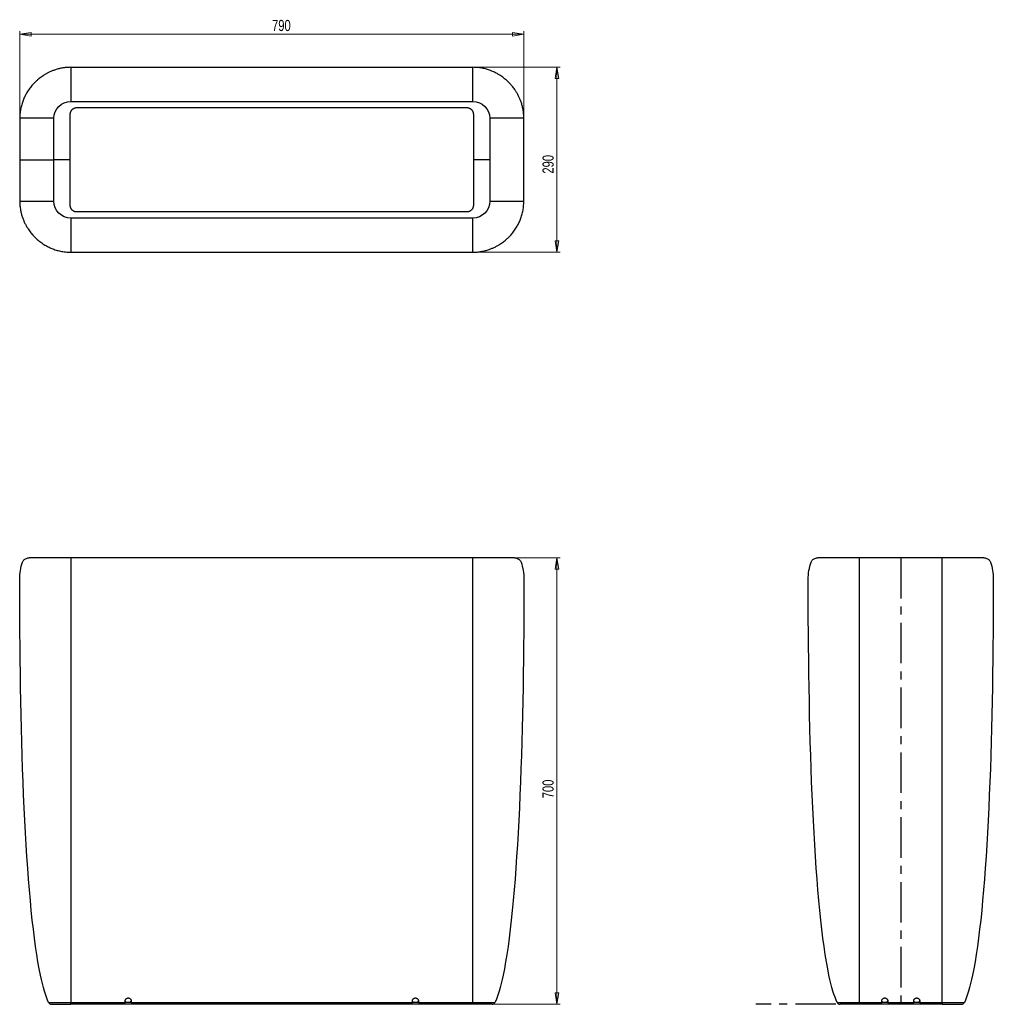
# Model space of a CAD drawing. Header units: millimetres. Extents: x 570 to 875, y 355 to 664.
import ezdxf

# ---------------------------------------------------------------- set-up
doc = ezdxf.new("R2010")
doc.units = ezdxf.units.MM
doc.linetypes.add('CENTERX2', pattern=[20.32, 12.7, -2.54, 2.54, -2.54])
doc.styles.add('SLDTEXTSTYLE0', font='TXT', dxfattribs={"width": 0.75})
doc.dimstyles.new('SLDDIMSTYLE0', dxfattribs={"dimtxt": 3.5, "dimasz": 3.556, "dimexe": 0, "dimexo": 0.0625, "dimgap": 0.875, "dimtad": 1, "dimdec": 0, "dimlfac": 5, "dimrnd": 1e-09, "dimzin": 12, "dimdsep": 46, "dimtxsty": 'SLDTEXTSTYLE0', "dimblk1": 'CLOSED', "dimblk2": 'CLOSED', "dimsah": 1, "dimcen": 0.09, "dimadec": 0, "dimazin": 3, "dimtfac": 1, "dimtdec": 0, "dimtofl": 0, "dimtmove": 0, "dimatfit": 3, "dimldrblk": 'CLOSED', "dimfxl": 0, "dimfrac": 2, "dimtolj": 1, "dimtzin": 12, "dimarcsym": 0})

# ---------------------------------------------------------------- blocks, each defined once
blk = doc.blocks.new('_Closed')
at = {"color": 0, "linetype": 'ByBlock', "lineweight": -2}
for p, q in [((-1, 0.166667), (0, 0)), ((-1, 0.166667), (-1, -0.166667)), ((0, 0), (-1, -0.166667)), ((0, 0), (-1, 0))]:
    blk.add_line(p, q, dxfattribs=at)
blk = doc.blocks.new('_D')
at = {"color": 7, "linetype": 'Continuous', "lineweight": 0}
for p, q in [((713.35, 494.94), (739.69, 494.94)), ((738.69, 494.94), (738.69, 355.01)), ((713.35, 355.01), (739.69, 355.01))]:
    blk.add_line(p, q, dxfattribs=at)
at = {"color": 7, "linetype": 'Continuous', "lineweight": 18, "xscale": 3.556, "yscale": 3.556}
for p, rotation in [((738.69, 494.94), 90.0000000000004), ((738.69, 355.01), 270.0000000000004)]:
    blk.add_blockref('_Closed', p, dxfattribs=dict(at, rotation=rotation))
at = {"color": 7, "linetype": 'Continuous', "lineweight": 18, "insert": (734.17, 419.6), "char_height": 3.5, "attachment_point": 1, "rotation": 90, "style": 'SLDTEXTSTYLE0'}
blk.add_mtext('700', dxfattribs=at)
blk = doc.blocks.new('_D_1')
at = {"color": 7, "linetype": 'Continuous', "lineweight": 0}
for p, q in [((713.35, 648.74), (739.69, 648.74)), ((738.69, 648.74), (738.69, 590.74)), ((713.35, 590.74), (739.69, 590.74))]:
    blk.add_line(p, q, dxfattribs=at)
at = {"color": 7, "linetype": 'Continuous', "lineweight": 18, "xscale": 3.556, "yscale": 3.556}
for p, rotation in [((738.69, 648.74, 62.8), 90.0000000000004), ((738.69, 590.74, 62.8), 270.0000000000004)]:
    blk.add_blockref('_Closed', p, dxfattribs=dict(at, rotation=rotation))
at = {"color": 7, "linetype": 'Continuous', "lineweight": 18, "insert": (734.17, 615.4), "char_height": 3.5, "attachment_point": 1, "rotation": 90, "style": 'SLDTEXTSTYLE0'}
blk.add_mtext('290', dxfattribs=at)
blk = doc.blocks.new('_D_2')
at = {"color": 7, "linetype": 'Continuous', "lineweight": 0}
for p, q in [((570.35, 633.74), (570.35, 660.08)), ((570.35, 659.08), (728.35, 659.08)), ((728.35, 633.74), (728.35, 660.08))]:
    blk.add_line(p, q, dxfattribs=at)
at = {"color": 7, "linetype": 'Continuous', "lineweight": 18, "xscale": 3.556, "yscale": 3.556, "rotation": 180.0000000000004}
blk.add_blockref('_Closed', (570.35, 659.08, 62.8), dxfattribs=at)
at = {"color": 7, "linetype": 'Continuous', "lineweight": 18, "xscale": 3.556, "yscale": 3.556}
blk.add_blockref('_Closed', (728.35, 659.08, 62.8), dxfattribs=at)
at = {"color": 7, "linetype": 'Continuous', "lineweight": 18, "insert": (649.42, 663.6), "char_height": 3.5, "attachment_point": 1, "style": 'SLDTEXTSTYLE0'}
blk.add_mtext('790', dxfattribs=at)

msp = doc.modelspace()

# ---------------------------------------------------------------- linework, layer by layer
at = {"color": 7, "linetype": 'Continuous', "lineweight": 25}
for p, q in [((586.35, 644.54), (586.35, 638.88)), ((712.35, 638.88), (712.35, 644.54)), ((586.35, 638.05), (712.35, 638.05)), ((588.35, 636.11), (710.35, 636.11)), ((570.41, 632.74), (570.41, 619.74)), ((580.21, 632.74), (574.55, 632.74)), ((581.04, 619.74), (581.04, 632.74)), ((717.65, 632.74), (717.65, 619.74)), ((724.14, 632.74), (718.48, 632.74)), ((728.28, 606.74), (728.28, 632.74)), ((570.41, 619.74), (570.41, 606.74)), ((574.55, 619.74), (580.21, 619.74)), ((581.04, 606.74), (581.04, 619.74)), ((586.19, 619.74), (581.04, 619.74)), ((717.65, 619.74), (712.51, 619.74)), ((717.65, 619.74), (717.65, 606.74)), ((574.55, 606.74), (580.21, 606.74)), ((718.48, 606.74), (724.14, 606.74)), ((710.35, 603.38), (588.35, 603.38)), ((712.35, 601.44), (586.35, 601.44)), ((586.35, 600.61), (586.35, 594.95)), ((712.35, 594.95), (712.35, 600.61)), ((859.45, 494.94), (833.45, 494.94)), ((586.35, 355.59), (603.4, 355.59)), ((586.35, 355.01), (586.35, 355.59)), ((712.35, 355.01), (586.35, 355.01)), ((603.72, 355.59), (603.4, 356.04)), ((603.72, 355.59), (603.4, 355.59)), ((604.97, 355.59), (603.72, 355.59)), ((604.97, 355.59), (605.3, 356.04)), ((605.3, 355.59), (604.97, 355.59)), ((605.3, 355.59), (693.4, 355.59)), ((693.72, 355.59), (693.4, 356.04)), ((693.72, 355.59), (693.4, 355.59)), ((694.97, 355.59), (693.72, 355.59)), ((694.97, 355.59), (695.3, 356.04)), ((695.3, 355.59), (694.97, 355.59)), ((695.3, 355.59), (712.35, 355.59)), ((712.35, 355.59), (712.35, 355.01)), ((833.45, 355.59), (840.5, 355.59)), ((833.45, 355.01), (833.45, 355.59)), ((859.45, 355.01), (833.45, 355.01)), ((840.82, 355.59), (840.5, 356.04)), ((840.82, 355.59), (840.5, 355.59)), ((842.07, 355.59), (840.82, 355.59)), ((842.07, 355.59), (842.4, 356.04)), ((842.4, 355.59), (842.07, 355.59)), ((842.4, 355.59), (850.5, 355.59)), ((850.82, 355.59), (850.5, 356.04)), ((850.82, 355.59), (850.5, 355.59)), ((852.07, 355.59), (850.82, 355.59)), ((852.07, 355.59), (852.4, 356.04)), ((852.4, 355.59), (852.07, 355.59)), ((852.4, 355.59), (859.45, 355.59)), ((859.45, 355.59), (859.45, 355.01))]:
    msp.add_line(p, q, dxfattribs=at)
at = {"color": 7, "linetype": 'CENTERX2'}
for p, q in [((846.45, 494.94), (846.45, 355.01)), ((846.45, 355.01), (801.06, 355.01))]:
    msp.add_line(p, q, dxfattribs=at)
at = {"color": 7, "linetype": 'Continuous', "lineweight": 25}
for centre, start, end in [((580.32, 356.01), 205.1295, 270), ((718.37, 356.01), 270, 334.8705), ((827.42, 356.01), 205.1295, 270), ((865.47, 356.01), 270, 334.8705)]:
    msp.add_arc(centre, 1, start, end, dxfattribs=at)
for points, knots in [([(586.35, 648.73), (585.86, 648.71), (584.93, 648.69), (583.6, 648.5), (582.39, 648.23), (581.29, 647.89), (580.3, 647.52), (579.37, 647.09), (578.5, 646.63), (577.71, 646.14), (577.05, 645.68), (576.48, 645.25), (575.87, 644.74), (575.16, 644.09), (574.33, 643.21), (573.44, 642.12), (572.67, 640.96), (572.02, 639.78), (571.5, 638.62), (571.04, 637.34), (570.67, 635.93), (570.41, 634.38), (570.38, 633.3), (570.36, 632.74)], [0, 0, 0, 0, 0.057784, 0.111309, 0.160871, 0.206677, 0.248868, 0.28754, 0.329388, 0.366331, 0.398413, 0.425658, 0.452561, 0.493095, 0.541324, 0.597279, 0.66103, 0.707942, 0.758456, 0.812691, 0.870824, 0.933126, 1, 1, 1, 1]), ([(712.35, 648.68), (693.34, 648.68), (651.34, 648.68), (609.34, 648.68), (586.35, 648.68)], [0, 0, 0, 0, 0.452479, 1, 1, 1, 1]), ([(728.33, 632.74), (728.32, 633.23), (728.29, 634.16), (728.1, 635.49), (727.83, 636.7), (727.5, 637.8), (727.12, 638.79), (726.69, 639.72), (726.23, 640.59), (725.74, 641.38), (725.28, 642.04), (724.85, 642.61), (724.34, 643.22), (723.69, 643.93), (722.81, 644.76), (721.72, 645.65), (720.56, 646.42), (719.38, 647.07), (718.23, 647.59), (716.94, 648.05), (715.53, 648.42), (713.98, 648.68), (712.9, 648.71), (712.35, 648.73)], [0, 0, 0, 0, 0.057784, 0.111309, 0.160871, 0.206677, 0.248868, 0.28754, 0.329388, 0.366331, 0.398413, 0.425658, 0.452561, 0.493095, 0.541324, 0.597279, 0.66103, 0.707942, 0.758456, 0.812691, 0.870824, 0.933126, 1, 1, 1, 1]), ([(586.19, 619.74), (586.19, 620.93), (586.19, 623.4), (586.19, 627.19), (586.19, 630.79), (586.19, 632.98), (586.19, 634.12), (586.2, 634.3), (586.25, 634.52), (586.31, 634.72), (586.38, 634.9), (586.47, 635.06), (586.56, 635.22), (586.67, 635.36), (586.79, 635.49), (586.92, 635.61), (587.06, 635.72), (587.22, 635.82), (587.38, 635.91), (587.56, 635.98), (587.76, 636.05), (587.99, 636.09), (588.17, 636.11), (588.3, 636.11), (588.31, 636.11), (588.32, 636.11)], [0, 0, 0, 0, 0.0105163, 0.02103259, 0.03154889, 0.04206518, 0.04206518, 0.04315031, 0.04423544, 0.04532057, 0.0464057, 0.04749083, 0.04857596, 0.04966109, 0.05074622, 0.05183135, 0.05291648, 0.05400161, 0.05508674, 0.05617187, 0.057257, 0.05834213, 0.05942726, 0.05942726, 0.05952303, 0.05952303, 0.05952303, 0.05952303]), ([(710.38, 636.11), (710.39, 636.11), (710.4, 636.11), (710.52, 636.11), (710.7, 636.09), (710.93, 636.05), (711.13, 635.99), (711.31, 635.91), (711.47, 635.82), (711.62, 635.73), (711.76, 635.62), (711.89, 635.5), (712.01, 635.37), (712.12, 635.23), (712.22, 635.07), (712.31, 634.91), (712.38, 634.73), (712.44, 634.53), (712.49, 634.31), (712.51, 634.13), (712.51, 631.81), (712.51, 627.18), (712.51, 622.22), (712.51, 619.74)], [0.44047689, 0.44047689, 0.44047689, 0.44047689, 0.44057274, 0.44057274, 0.44165787, 0.442743, 0.44382813, 0.44491326, 0.44599839, 0.44708352, 0.44816865, 0.44925378, 0.45033891, 0.45142404, 0.45250917, 0.4535943, 0.45467943, 0.45576456, 0.45684969, 0.45793482, 0.45793482, 0.47896741, 0.5, 0.5, 0.5, 0.5]), ([(588.32, 603.38), (588.31, 603.38), (588.3, 603.38), (588.17, 603.38), (587.99, 603.39), (587.76, 603.44), (587.56, 603.5), (587.38, 603.58), (587.22, 603.67), (587.06, 603.77), (586.92, 603.88), (586.79, 604), (586.67, 604.13), (586.56, 604.27), (586.47, 604.42), (586.38, 604.59), (586.31, 604.77), (586.25, 604.97), (586.2, 605.19), (586.19, 605.37), (586.19, 606.51), (586.19, 608.7), (586.19, 612.3), (586.19, 616.08), (586.19, 618.55), (586.19, 619.74)], [0.94047689, 0.94047689, 0.94047689, 0.94047689, 0.94057274, 0.94057274, 0.94165787, 0.942743, 0.94382813, 0.94491326, 0.94599839, 0.94708352, 0.94816865, 0.94925378, 0.95033891, 0.95142404, 0.95250917, 0.9535943, 0.95467943, 0.95576456, 0.95684969, 0.95793482, 0.95793482, 0.96845111, 0.97896741, 0.9894837, 1, 1, 1, 1]), ([(712.51, 619.74), (712.51, 617.26), (712.51, 612.3), (712.51, 607.68), (712.51, 605.36), (712.49, 605.18), (712.44, 604.95), (712.38, 604.76), (712.31, 604.58), (712.22, 604.41), (712.12, 604.26), (712.01, 604.12), (711.89, 603.99), (711.76, 603.87), (711.62, 603.76), (711.47, 603.66), (711.31, 603.58), (711.13, 603.5), (710.93, 603.44), (710.7, 603.39), (710.52, 603.38), (710.4, 603.38), (710.39, 603.38), (710.38, 603.38)], [0.5, 0.5, 0.5, 0.5, 0.52103259, 0.54206518, 0.54206518, 0.54315031, 0.54423544, 0.54532057, 0.5464057, 0.54749083, 0.54857596, 0.54966109, 0.55074622, 0.55183135, 0.55291648, 0.55400161, 0.55508674, 0.55617187, 0.557257, 0.55834213, 0.55942726, 0.55942726, 0.55952303, 0.55952303, 0.55952303, 0.55952303]), ([(570.36, 606.74), (570.38, 606.26), (570.4, 605.33), (570.59, 604), (570.86, 602.78), (571.19, 601.68), (571.57, 600.7), (572, 599.76), (572.46, 598.9), (572.95, 598.11), (573.41, 597.45), (573.84, 596.88), (574.35, 596.27), (575, 595.56), (575.88, 594.72), (576.97, 593.84), (578.13, 593.07), (579.31, 592.42), (580.47, 591.89), (581.75, 591.43), (583.16, 591.07), (584.71, 590.81), (585.79, 590.78), (586.35, 590.76)], [0, 0, 0, 0, 0.057784, 0.111309, 0.160871, 0.206677, 0.248868, 0.28754, 0.329388, 0.366331, 0.398413, 0.425658, 0.452561, 0.493095, 0.541324, 0.597279, 0.66103, 0.707942, 0.758456, 0.812691, 0.870824, 0.933126, 1, 1, 1, 1]), ([(712.35, 590.76), (712.83, 590.77), (713.76, 590.8), (715.09, 590.99), (716.31, 591.26), (717.41, 591.59), (718.39, 591.97), (719.33, 592.4), (720.19, 592.86), (720.98, 593.35), (721.64, 593.81), (722.21, 594.24), (722.82, 594.75), (723.53, 595.4), (724.37, 596.28), (725.25, 597.37), (726.02, 598.53), (726.67, 599.71), (727.2, 600.86), (727.66, 602.15), (728.02, 603.56), (728.28, 605.11), (728.31, 606.19), (728.33, 606.74)], [0, 0, 0, 0, 0.057784, 0.111309, 0.160871, 0.206677, 0.248868, 0.28754, 0.329388, 0.366331, 0.398413, 0.425658, 0.452561, 0.493095, 0.541324, 0.597279, 0.66103, 0.707942, 0.758456, 0.812691, 0.870824, 0.933126, 1, 1, 1, 1]), ([(586.35, 590.81), (605.35, 590.81), (647.35, 590.81), (689.35, 590.81), (712.35, 590.81)], [0, 0, 0, 0, 0.452479, 1, 1, 1, 1]), ([(571.23, 493.63), (571.29, 493.78), (571.42, 494.09), (571.78, 494.45), (572.2, 494.72), (572.68, 494.89), (573.07, 494.96), (573.28, 494.93), (573.33, 494.92)], [0, 0, 0, 0, 0.1888329, 0.3756252, 0.5645298, 0.7555091, 0.9464885, 1, 1, 1, 1]), ([(586.35, 494.94), (585.95, 494.94), (585.19, 494.94), (584.09, 494.94), (582.95, 494.94), (581.8, 494.94), (580.67, 494.94), (579.74, 494.94), (578.98, 494.94), (578.35, 494.94), (577.77, 494.94), (577.16, 494.94), (576.48, 494.94), (575.76, 494.94), (575.13, 494.94), (574.61, 494.94), (574.19, 494.94), (573.83, 494.94), (573.55, 494.94), (573.36, 494.94), (573.34, 494.94), (573.34, 494.94)], [0, 0, 0, 0, 0.0583278, 0.1123631, 0.1624041, 0.2303924, 0.290293, 0.3423479, 0.3866869, 0.4233779, 0.4569788, 0.4979214, 0.5466169, 0.6030763, 0.6673442, 0.7145924, 0.7654259, 0.8199498, 0.8783313, 0.9408279, 1, 1, 1, 1]), ([(712.35, 494.94), (693.34, 494.94), (651.34, 494.94), (609.34, 494.94), (586.35, 494.94)], [0, 0, 0, 0, 0.452479, 1, 1, 1, 1]), ([(725.36, 494.94), (725.35, 494.94), (725.34, 494.94), (725.21, 494.94), (724.98, 494.94), (724.62, 494.94), (724.15, 494.94), (723.65, 494.94), (723.17, 494.94), (722.71, 494.94), (722.23, 494.94), (721.66, 494.94), (720.94, 494.94), (720.04, 494.94), (719.09, 494.94), (718.12, 494.94), (717.17, 494.94), (716.12, 494.94), (714.96, 494.94), (713.69, 494.94), (712.8, 494.94), (712.35, 494.94)], [0, 0, 0, 0, 0.0481989, 0.1019978, 0.1518739, 0.2197178, 0.2795622, 0.3316163, 0.3759831, 0.4127104, 0.4463497, 0.4873467, 0.5361269, 0.5927213, 0.6572003, 0.7046461, 0.7557351, 0.8105841, 0.8693738, 0.9323773, 1, 1, 1, 1]), ([(725.36, 494.92), (725.41, 494.93), (725.62, 494.96), (726.01, 494.89), (726.49, 494.72), (726.91, 494.45), (727.27, 494.09), (727.4, 493.78), (727.47, 493.63)], [0, 0, 0, 0, 0.0538832, 0.2447876, 0.435692, 0.6245223, 0.8112412, 1, 1, 1, 1]), ([(818.33, 493.63), (818.39, 493.78), (818.52, 494.09), (818.88, 494.45), (819.3, 494.72), (819.78, 494.89), (820.17, 494.96), (820.38, 494.93), (820.43, 494.92)], [0, 0, 0, 0, 0.188833, 0.375625, 0.56453, 0.755509, 0.946488, 1, 1, 1, 1]), ([(833.45, 494.94), (833.05, 494.94), (832.29, 494.94), (831.19, 494.94), (830.05, 494.94), (828.9, 494.94), (827.78, 494.94), (826.84, 494.94), (826.08, 494.94), (825.45, 494.94), (824.87, 494.94), (824.26, 494.94), (823.58, 494.94), (822.86, 494.94), (822.24, 494.94), (821.72, 494.94), (821.3, 494.94), (820.93, 494.94), (820.65, 494.94), (820.46, 494.94), (820.45, 494.94), (820.44, 494.94)], [0, 0, 0, 0, 0.058328, 0.112363, 0.162404, 0.230392, 0.290293, 0.342348, 0.386687, 0.423378, 0.456979, 0.497921, 0.546617, 0.603076, 0.667344, 0.714592, 0.765426, 0.81995, 0.878331, 0.940828, 1, 1, 1, 1]), ([(872.46, 494.94), (872.45, 494.94), (872.44, 494.94), (872.31, 494.94), (872.08, 494.94), (871.72, 494.94), (871.25, 494.94), (870.75, 494.94), (870.27, 494.94), (869.81, 494.94), (869.33, 494.94), (868.76, 494.94), (868.04, 494.94), (867.15, 494.94), (866.19, 494.94), (865.22, 494.94), (864.28, 494.94), (863.22, 494.94), (862.06, 494.94), (860.79, 494.94), (859.91, 494.94), (859.45, 494.94)], [0, 0, 0, 0, 0.048199, 0.101998, 0.151874, 0.219718, 0.279562, 0.331616, 0.375983, 0.41271, 0.44635, 0.487347, 0.536127, 0.592721, 0.6572, 0.704646, 0.755735, 0.810584, 0.869374, 0.932377, 1, 1, 1, 1]), ([(872.46, 494.92), (872.51, 494.93), (872.73, 494.96), (873.11, 494.89), (873.59, 494.72), (874.02, 494.45), (874.37, 494.09), (874.5, 493.78), (874.57, 493.63)], [0, 0, 0, 0, 0.053883, 0.244788, 0.435692, 0.624522, 0.811241, 1, 1, 1, 1]), ([(579.42, 355.59), (578.51, 357.52), (577.65, 360.38), (574.67, 374.46), (573.01, 391.81), (570.9, 433.54), (570.44, 457.69), (570.35, 482.64), (570.35, 485.35), (570.35, 488.01)], [0.1284835, 0.1284835, 0.1284835, 0.1284835, 0.2544555, 0.2544555, 0.5994248, 0.5994248, 0.944394, 0.944394, 0.9868394, 0.9868394, 0.9868394, 0.9868394]), ([(586.35, 488.01), (586.35, 485.35), (586.35, 482.64), (586.35, 457.69), (586.35, 433.54), (586.35, 391.81), (586.35, 374.46), (586.35, 360.38), (586.35, 357.52), (586.35, 355.59)], [0.1284835, 0.1284835, 0.1284835, 0.1284835, 0.1709289, 0.1709289, 0.5158981, 0.5158981, 0.8608674, 0.8608674, 0.9868394, 0.9868394, 0.9868394, 0.9868394]), ([(712.35, 355.59), (712.35, 357.52), (712.35, 360.38), (712.35, 374.46), (712.35, 391.81), (712.35, 433.54), (712.35, 457.69), (712.35, 482.64), (712.35, 485.35), (712.35, 488.01)], [0.1284835, 0.1284835, 0.1284835, 0.1284835, 0.2544555, 0.2544555, 0.5994248, 0.5994248, 0.944394, 0.944394, 0.9868394, 0.9868394, 0.9868394, 0.9868394]), ([(728.35, 488.01), (728.35, 485.35), (728.34, 482.64), (728.25, 457.69), (727.79, 433.54), (725.68, 391.81), (724.02, 374.46), (721.04, 360.38), (720.18, 357.52), (719.28, 355.59)], [0.1284835, 0.1284835, 0.1284835, 0.1284835, 0.1709289, 0.1709289, 0.5158981, 0.5158981, 0.8608674, 0.8608674, 0.9868394, 0.9868394, 0.9868394, 0.9868394]), ([(826.52, 355.59), (825.61, 357.52), (824.75, 360.38), (821.78, 374.46), (820.11, 391.81), (818, 433.54), (817.54, 457.69), (817.45, 482.64), (817.45, 485.35), (817.45, 488.01)], [0.1284835, 0.1284835, 0.1284835, 0.1284835, 0.2544555, 0.2544555, 0.5994248, 0.5994248, 0.944394, 0.944394, 0.9868394, 0.9868394, 0.9868394, 0.9868394]), ([(833.45, 488.01), (833.45, 485.35), (833.45, 482.64), (833.45, 457.69), (833.45, 433.54), (833.45, 391.81), (833.45, 374.46), (833.45, 360.38), (833.45, 357.52), (833.45, 355.59)], [0.1284835, 0.1284835, 0.1284835, 0.1284835, 0.1709289, 0.1709289, 0.5158981, 0.5158981, 0.8608674, 0.8608674, 0.9868394, 0.9868394, 0.9868394, 0.9868394]), ([(859.45, 355.59), (859.45, 357.52), (859.45, 360.38), (859.45, 374.46), (859.45, 391.81), (859.45, 433.54), (859.45, 457.69), (859.45, 482.64), (859.45, 485.35), (859.45, 488.01)], [0.1284835, 0.1284835, 0.1284835, 0.1284835, 0.2544555, 0.2544555, 0.5994248, 0.5994248, 0.944394, 0.944394, 0.9868394, 0.9868394, 0.9868394, 0.9868394]), ([(875.45, 488.01), (875.45, 485.35), (875.44, 482.64), (875.35, 457.69), (874.89, 433.54), (872.78, 391.81), (871.12, 374.46), (868.15, 360.38), (867.28, 357.52), (866.38, 355.59)], [0.1284835, 0.1284835, 0.1284835, 0.1284835, 0.1709289, 0.1709289, 0.5158981, 0.5158981, 0.8608674, 0.8608674, 0.9868394, 0.9868394, 0.9868394, 0.9868394]), ([(579.42, 355.59), (579.42, 355.59), (579.42, 355.59), (579.42, 355.59), (579.43, 355.59), (579.43, 355.59), (579.45, 355.59), (579.46, 355.59), (579.48, 355.59), (579.5, 355.59), (579.52, 355.59), (579.55, 355.59), (579.59, 355.59), (579.62, 355.59), (579.67, 355.59), (579.71, 355.59), (579.77, 355.59), (579.82, 355.59), (579.89, 355.59), (580.03, 355.59), (580.29, 355.59), (580.68, 355.59), (581.07, 355.59), (581.46, 355.59), (581.88, 355.59), (582.38, 355.59), (582.99, 355.59), (583.54, 355.59), (583.99, 355.59), (584.29, 355.59), (584.58, 355.59), (584.86, 355.59), (585.13, 355.59), (585.39, 355.59), (585.65, 355.59), (585.89, 355.59), (586.12, 355.59), (586.27, 355.59), (586.35, 355.59)], [0, 0, 0, 0, 0.011125, 0.022581, 0.034366, 0.046479, 0.058917, 0.071681, 0.084768, 0.098179, 0.111913, 0.125968, 0.140347, 0.155047, 0.170071, 0.185417, 0.201088, 0.217083, 0.233404, 0.250052, 0.325288, 0.391898, 0.450059, 0.499857, 0.549691, 0.60783, 0.674356, 0.749447, 0.779258, 0.808006, 0.835697, 0.862334, 0.88792, 0.912455, 0.935937, 0.958359, 0.979717, 1, 1, 1, 1]), ([(580.32, 355.01), (580.32, 355.01), (580.36, 355.01), (580.48, 355.01), (580.53, 355.01), (580.62, 355.01), (580.65, 355.01), (580.72, 355.01), (580.75, 355.01), (580.94, 355.01), (581.13, 355.01), (581.41, 355.01), (581.46, 355.01), (581.58, 355.01), (581.64, 355.01), (581.83, 355.01), (581.97, 355.01), (582.38, 355.01), (582.68, 355.01), (583.09, 355.01), (583.18, 355.01), (583.34, 355.01), (583.43, 355.01), (583.69, 355.01), (583.86, 355.01), (584.22, 355.01), (584.41, 355.01), (584.69, 355.01), (584.78, 355.01), (584.97, 355.01), (585.07, 355.01), (585.56, 355.01), (585.95, 355.01), (586.35, 355.01)], [0, 0, 0, 0, 0.125, 0.125, 0.1875, 0.1875, 0.21875, 0.21875, 0.25, 0.25, 0.375, 0.375, 0.40625, 0.40625, 0.4375, 0.4375, 0.5, 0.5, 0.625, 0.625, 0.65625, 0.65625, 0.6875, 0.6875, 0.75, 0.75, 0.8125, 0.8125, 0.84375, 0.84375, 0.875, 0.875, 1, 1, 1, 1]), ([(603.4, 356.04), (603.4, 356.06), (603.4, 356.09), (603.4, 356.13), (603.4, 356.18), (603.41, 356.24), (603.43, 356.31), (603.46, 356.4), (603.5, 356.48), (603.56, 356.59), (603.65, 356.71), (603.8, 356.84), (603.96, 356.93), (604.15, 356.99), (604.34, 357.01), (604.54, 356.99), (604.73, 356.93), (604.89, 356.84), (605.04, 356.71), (605.13, 356.59), (605.19, 356.48), (605.23, 356.4), (605.26, 356.31), (605.28, 356.22), (605.29, 356.13), (605.29, 356.07), (605.3, 356.04)], [0, 0, 0, 0, 0.015679, 0.031301, 0.046893, 0.06248, 0.093831, 0.125015, 0.156274, 0.187355, 0.249845, 0.312037, 0.374613, 0.436812, 0.499398, 0.561913, 0.624286, 0.686943, 0.749454, 0.811927, 0.843206, 0.874663, 0.905784, 0.93707, 0.968473, 1, 1, 1, 1]), ([(693.4, 356.04), (693.4, 356.06), (693.4, 356.09), (693.4, 356.13), (693.4, 356.18), (693.41, 356.24), (693.43, 356.31), (693.46, 356.4), (693.5, 356.48), (693.56, 356.59), (693.65, 356.71), (693.8, 356.84), (693.96, 356.93), (694.15, 356.99), (694.34, 357.01), (694.54, 356.99), (694.73, 356.93), (694.89, 356.84), (695.04, 356.71), (695.13, 356.59), (695.19, 356.48), (695.23, 356.4), (695.26, 356.31), (695.28, 356.22), (695.29, 356.13), (695.29, 356.07), (695.3, 356.04)], [0, 0, 0, 0, 0.015679, 0.031301, 0.046893, 0.06248, 0.093831, 0.125015, 0.156274, 0.187355, 0.249845, 0.312037, 0.374612, 0.436812, 0.499398, 0.561913, 0.624285, 0.686943, 0.749454, 0.811927, 0.843205, 0.874663, 0.905784, 0.93707, 0.968473, 1, 1, 1, 1]), ([(712.35, 355.59), (712.39, 355.59), (712.47, 355.59), (712.59, 355.59), (712.72, 355.59), (712.85, 355.59), (712.99, 355.59), (713.12, 355.59), (713.26, 355.59), (713.41, 355.59), (713.56, 355.59), (713.71, 355.59), (713.86, 355.59), (714.01, 355.59), (714.17, 355.59), (714.33, 355.59), (714.49, 355.59), (714.66, 355.59), (714.82, 355.59), (715.19, 355.59), (715.7, 355.59), (716.31, 355.59), (716.81, 355.59), (717.23, 355.59), (717.62, 355.59), (718.01, 355.59), (718.4, 355.59), (718.68, 355.59), (718.86, 355.59), (718.96, 355.59), (719.04, 355.59), (719.11, 355.59), (719.17, 355.59), (719.21, 355.59), (719.24, 355.59), (719.26, 355.59), (719.27, 355.59), (719.27, 355.59), (719.28, 355.59)], [0, 0, 0, 0, 0.011125, 0.022581, 0.034366, 0.046479, 0.058917, 0.071681, 0.084768, 0.098179, 0.111913, 0.125968, 0.140347, 0.155047, 0.170071, 0.185417, 0.201088, 0.217083, 0.233404, 0.250052, 0.325288, 0.391898, 0.450059, 0.499857, 0.549691, 0.60783, 0.674356, 0.749447, 0.779258, 0.808006, 0.835697, 0.862334, 0.88792, 0.912455, 0.935937, 0.958359, 0.979717, 1, 1, 1, 1]), ([(718.37, 355.01), (718.37, 355.01), (718.37, 355.01), (718.37, 355.01), (718.36, 355.01), (718.35, 355.01), (718.35, 355.01), (718.33, 355.01), (718.32, 355.01), (718.31, 355.01), (718.29, 355.01), (718.27, 355.01), (718.24, 355.01), (718.19, 355.01), (718.1, 355.01), (718.01, 355.01), (717.86, 355.01), (717.65, 355.01), (717.34, 355.01), (716.99, 355.01), (716.59, 355.01), (716.15, 355.01), (715.68, 355.01), (715.18, 355.01), (714.73, 355.01), (714.37, 355.01), (714.09, 355.01), (713.8, 355.01), (713.55, 355.01), (713.32, 355.01), (713.13, 355.01), (712.93, 355.01), (712.74, 355.01), (712.54, 355.01), (712.41, 355.01), (712.35, 355.01)], [0, 0, 0, 0, 0.011453, 0.022888, 0.034309, 0.045719, 0.057123, 0.068524, 0.079926, 0.091333, 0.102749, 0.114178, 0.125624, 0.156963, 0.18837, 0.21942, 0.250556, 0.312751, 0.375498, 0.437958, 0.500151, 0.562636, 0.625382, 0.687645, 0.749958, 0.781401, 0.812779, 0.843993, 0.875163, 0.895999, 0.916792, 0.937564, 0.958341, 0.979145, 1, 1, 1, 1]), ([(826.52, 355.59), (826.52, 355.59), (826.52, 355.59), (826.52, 355.59), (826.53, 355.59), (826.54, 355.59), (826.55, 355.59), (826.56, 355.59), (826.58, 355.59), (826.6, 355.59), (826.63, 355.59), (826.66, 355.59), (826.69, 355.59), (826.73, 355.59), (826.77, 355.59), (826.81, 355.59), (826.87, 355.59), (826.92, 355.59), (826.99, 355.59), (827.13, 355.59), (827.39, 355.59), (827.78, 355.59), (828.17, 355.59), (828.56, 355.59), (828.98, 355.59), (829.48, 355.59), (830.09, 355.59), (830.64, 355.59), (831.09, 355.59), (831.39, 355.59), (831.68, 355.59), (831.96, 355.59), (832.23, 355.59), (832.5, 355.59), (832.75, 355.59), (832.99, 355.59), (833.22, 355.59), (833.37, 355.59), (833.45, 355.59)], [0, 0, 0, 0, 0.011125, 0.022581, 0.034366, 0.046479, 0.058917, 0.071681, 0.084768, 0.098179, 0.111913, 0.125968, 0.140347, 0.155047, 0.170071, 0.185417, 0.201088, 0.217083, 0.233404, 0.250052, 0.325288, 0.391898, 0.450059, 0.499857, 0.549691, 0.60783, 0.674356, 0.749447, 0.779258, 0.808006, 0.835697, 0.862334, 0.88792, 0.912455, 0.935937, 0.958359, 0.979717, 1, 1, 1, 1]), ([(833.45, 355.01), (833.41, 355.01), (833.34, 355.01), (833.23, 355.01), (833.12, 355.01), (833.02, 355.01), (832.91, 355.01), (832.8, 355.01), (832.69, 355.01), (832.59, 355.01), (832.48, 355.01), (832.38, 355.01), (832.21, 355.01), (831.98, 355.01), (831.7, 355.01), (831.42, 355.01), (831.05, 355.01), (830.61, 355.01), (830.11, 355.01), (829.63, 355.01), (829.2, 355.01), (828.8, 355.01), (828.45, 355.01), (828.14, 355.01), (827.93, 355.01), (827.78, 355.01), (827.69, 355.01), (827.6, 355.01), (827.55, 355.01), (827.5, 355.01), (827.47, 355.01), (827.45, 355.01), (827.43, 355.01), (827.42, 355.01), (827.42, 355.01), (827.42, 355.01)], [0, 0, 0, 0, 0.011453, 0.022888, 0.034309, 0.045719, 0.057123, 0.068524, 0.079926, 0.091333, 0.102749, 0.114178, 0.125624, 0.156963, 0.18837, 0.21942, 0.250556, 0.312751, 0.375498, 0.437958, 0.500151, 0.562636, 0.625382, 0.687645, 0.749958, 0.781401, 0.812779, 0.843993, 0.875163, 0.895999, 0.916792, 0.937564, 0.958341, 0.979145, 1, 1, 1, 1]), ([(840.5, 356.04), (840.5, 356.06), (840.5, 356.09), (840.5, 356.13), (840.51, 356.18), (840.52, 356.24), (840.53, 356.31), (840.56, 356.4), (840.6, 356.48), (840.66, 356.59), (840.75, 356.71), (840.9, 356.84), (841.06, 356.93), (841.25, 356.99), (841.45, 357.01), (841.64, 356.99), (841.83, 356.93), (842, 356.84), (842.14, 356.71), (842.23, 356.59), (842.29, 356.48), (842.33, 356.4), (842.36, 356.31), (842.38, 356.22), (842.39, 356.13), (842.4, 356.07), (842.4, 356.04)], [0, 0, 0, 0, 0.0156786, 0.0313012, 0.0468931, 0.0624801, 0.0938307, 0.1250155, 0.1562738, 0.1873553, 0.2498448, 0.3120373, 0.3746125, 0.4368117, 0.4993976, 0.5619132, 0.6242855, 0.6869429, 0.7494543, 0.811927, 0.8432055, 0.8746632, 0.9057839, 0.9370699, 0.9684728, 1, 1, 1, 1]), ([(850.5, 356.04), (850.5, 356.06), (850.5, 356.09), (850.5, 356.13), (850.51, 356.18), (850.52, 356.24), (850.53, 356.31), (850.56, 356.4), (850.6, 356.48), (850.66, 356.59), (850.75, 356.71), (850.9, 356.84), (851.06, 356.93), (851.25, 356.99), (851.45, 357.01), (851.64, 356.99), (851.83, 356.93), (852, 356.84), (852.14, 356.71), (852.23, 356.59), (852.29, 356.48), (852.33, 356.4), (852.36, 356.31), (852.38, 356.22), (852.39, 356.13), (852.4, 356.07), (852.4, 356.04)], [0, 0, 0, 0, 0.015679, 0.031301, 0.046893, 0.06248, 0.093831, 0.125015, 0.156274, 0.187355, 0.249845, 0.312037, 0.374613, 0.436812, 0.499398, 0.561913, 0.624285, 0.686943, 0.749454, 0.811927, 0.843205, 0.874663, 0.905784, 0.93707, 0.968473, 1, 1, 1, 1]), ([(859.45, 355.59), (859.49, 355.59), (859.57, 355.59), (859.69, 355.59), (859.82, 355.59), (859.95, 355.59), (860.09, 355.59), (860.23, 355.59), (860.37, 355.59), (860.51, 355.59), (860.66, 355.59), (860.81, 355.59), (860.96, 355.59), (861.12, 355.59), (861.27, 355.59), (861.43, 355.59), (861.59, 355.59), (861.76, 355.59), (861.92, 355.59), (862.29, 355.59), (862.8, 355.59), (863.41, 355.59), (863.91, 355.59), (864.33, 355.59), (864.72, 355.59), (865.11, 355.59), (865.5, 355.59), (865.78, 355.59), (865.96, 355.59), (866.06, 355.59), (866.14, 355.59), (866.21, 355.59), (866.27, 355.59), (866.31, 355.59), (866.34, 355.59), (866.36, 355.59), (866.37, 355.59), (866.38, 355.59), (866.38, 355.59)], [0, 0, 0, 0, 0.011125, 0.022581, 0.034366, 0.046479, 0.058918, 0.071681, 0.084769, 0.098179, 0.111913, 0.125969, 0.140347, 0.155047, 0.170071, 0.185417, 0.201088, 0.217083, 0.233404, 0.250052, 0.325288, 0.391898, 0.450059, 0.499857, 0.549691, 0.60783, 0.674356, 0.749447, 0.779258, 0.808006, 0.835697, 0.862334, 0.88792, 0.912455, 0.935937, 0.958359, 0.979717, 1, 1, 1, 1]), ([(859.45, 355.01), (859.84, 355.01), (860.23, 355.01), (860.81, 355.01), (861, 355.01), (861.28, 355.01), (861.38, 355.01), (861.56, 355.01), (861.65, 355.01), (862.11, 355.01), (862.45, 355.01), (862.86, 355.01), (862.94, 355.01), (863.1, 355.01), (863.17, 355.01), (863.4, 355.01), (863.55, 355.01), (863.96, 355.01), (864.21, 355.01), (864.49, 355.01), (864.54, 355.01), (864.65, 355.01), (864.7, 355.01), (864.84, 355.01), (864.92, 355.01), (865.08, 355.01), (865.14, 355.01), (865.23, 355.01), (865.26, 355.01), (865.31, 355.01), (865.33, 355.01), (865.43, 355.01), (865.47, 355.01), (865.47, 355.01)], [0, 0, 0, 0, 0.125, 0.125, 0.1875, 0.1875, 0.21875, 0.21875, 0.25, 0.25, 0.375, 0.375, 0.40625, 0.40625, 0.4375, 0.4375, 0.5, 0.5, 0.625, 0.625, 0.65625, 0.65625, 0.6875, 0.6875, 0.75, 0.75, 0.8125, 0.8125, 0.84375, 0.84375, 0.875, 0.875, 1, 1, 1, 1])]:
    msp.add_open_spline(points, degree=3, knots=knots, dxfattribs=at)
for points in [[(586.35, 648.74), (586.35, 648.74), (586.35, 648.45), (586.35, 647.86)], [(712.35, 647.86), (712.35, 648.45), (712.35, 648.74), (712.35, 648.74)], [(586.35, 647.86), (586.35, 647.44), (586.35, 645.5), (586.35, 644.54)], [(712.35, 644.54), (712.35, 645.5), (712.35, 647.44), (712.35, 647.86)], [(581.04, 632.74), (581.04, 635.63), (583.45, 638.05), (586.35, 638.05)], [(586.35, 638.88), (586.35, 638.44), (586.35, 638.15), (586.35, 638.05)], [(712.35, 638.05), (712.35, 638.15), (712.35, 638.44), (712.35, 638.88)], [(712.35, 638.05), (715.24, 638.05), (717.65, 635.63), (717.65, 632.74)], [(571.23, 632.74), (570.64, 632.74), (570.35, 632.74), (570.35, 632.74)], [(574.55, 632.74), (573.59, 632.74), (571.64, 632.74), (571.23, 632.74)], [(581.04, 632.74), (580.94, 632.74), (580.65, 632.74), (580.21, 632.74)], [(718.48, 632.74), (718.04, 632.74), (717.75, 632.74), (717.65, 632.74)], [(727.47, 632.74), (727.05, 632.74), (725.1, 632.74), (724.14, 632.74)], [(728.35, 632.74), (728.35, 632.74), (728.05, 632.74), (727.47, 632.74)], [(570.35, 619.74), (570.35, 619.74), (570.64, 619.74), (571.23, 619.74)], [(571.23, 619.74), (571.64, 619.74), (573.59, 619.74), (574.55, 619.74)], [(580.21, 619.74), (580.65, 619.74), (580.94, 619.74), (581.04, 619.74)], [(570.35, 606.74), (570.35, 606.74), (570.64, 606.74), (571.23, 606.74)], [(571.23, 606.74), (571.64, 606.74), (573.59, 606.74), (574.55, 606.74)], [(580.21, 606.74), (580.65, 606.74), (580.94, 606.74), (581.04, 606.74)], [(586.35, 601.44), (583.45, 601.44), (581.04, 603.85), (581.04, 606.74)], [(717.65, 606.74), (717.65, 603.85), (715.24, 601.44), (712.35, 601.44)], [(717.65, 606.74), (717.75, 606.74), (718.04, 606.74), (718.48, 606.74)], [(724.14, 606.74), (725.1, 606.74), (727.05, 606.74), (727.47, 606.74)], [(727.47, 606.74), (728.05, 606.74), (728.35, 606.74), (728.35, 606.74)], [(586.35, 601.44), (586.35, 601.34), (586.35, 601.04), (586.35, 600.61)], [(712.35, 600.61), (712.35, 601.04), (712.35, 601.34), (712.35, 601.44)], [(586.35, 594.95), (586.35, 593.99), (586.35, 592.04), (586.35, 591.62)], [(712.35, 591.62), (712.35, 592.04), (712.35, 593.99), (712.35, 594.95)], [(586.35, 591.62), (586.35, 591.04), (586.35, 590.74), (586.35, 590.74)], [(712.35, 590.74), (712.35, 590.74), (712.35, 591.04), (712.35, 591.62)], [(570.35, 488.01), (570.35, 490.35), (570.64, 491.82), (571.23, 493.63)], [(586.35, 493.63), (586.35, 491.82), (586.35, 490.35), (586.35, 488.01)], [(712.35, 488.01), (712.35, 490.35), (712.35, 491.82), (712.35, 493.63)], [(727.47, 493.63), (728.05, 491.82), (728.35, 490.35), (728.35, 488.01)], [(817.45, 488.01), (817.45, 490.35), (817.75, 491.82), (818.33, 493.63)], [(833.45, 493.63), (833.45, 491.82), (833.45, 490.35), (833.45, 488.01)], [(859.45, 488.01), (859.45, 490.35), (859.45, 491.82), (859.45, 493.63)], [(874.57, 493.63), (875.15, 491.82), (875.45, 490.35), (875.45, 488.01)], [(603.4, 355.59), (603.4, 355.74), (603.4, 355.89), (603.4, 356.04)], [(605.3, 356.04), (605.3, 355.89), (605.3, 355.74), (605.3, 355.59)], [(693.4, 355.59), (693.4, 355.74), (693.4, 355.89), (693.4, 356.04)], [(695.3, 356.04), (695.3, 355.89), (695.3, 355.74), (695.3, 355.59)], [(840.5, 355.59), (840.5, 355.74), (840.5, 355.89), (840.5, 356.04)], [(842.4, 356.04), (842.4, 355.89), (842.4, 355.74), (842.4, 355.59)], [(850.5, 355.59), (850.5, 355.74), (850.5, 355.89), (850.5, 356.04)], [(852.4, 356.04), (852.4, 355.89), (852.4, 355.74), (852.4, 355.59)]]:
    msp.add_open_spline(points, degree=3, dxfattribs=at)
at = {"color": 8, "linetype": 'Continuous', "lineweight": 25}
for points, knots in [([(586.35, 494.94), (586.35, 494.94), (586.35, 494.96), (586.35, 494.89), (586.35, 494.73), (586.35, 494.45), (586.35, 494.09), (586.35, 493.78), (586.35, 493.63)], [0, 0, 0, 0, 0.014431, 0.213296, 0.412161, 0.608865, 0.80337, 1, 1, 1, 1]), ([(712.35, 493.63), (712.35, 493.78), (712.35, 494.09), (712.35, 494.45), (712.35, 494.73), (712.35, 494.89), (712.35, 494.96), (712.35, 494.94), (712.35, 494.94)], [0, 0, 0, 0, 0.1966073, 0.3910899, 0.5877718, 0.786614, 0.9854561, 1, 1, 1, 1]), ([(833.45, 494.94), (833.45, 494.94), (833.45, 494.96), (833.45, 494.89), (833.45, 494.73), (833.45, 494.45), (833.45, 494.09), (833.45, 493.78), (833.45, 493.63)], [0, 0, 0, 0, 0.014431, 0.213296, 0.412161, 0.608865, 0.80337, 1, 1, 1, 1]), ([(859.45, 493.63), (859.45, 493.78), (859.45, 494.09), (859.45, 494.45), (859.45, 494.73), (859.45, 494.89), (859.45, 494.96), (859.45, 494.94), (859.45, 494.94)], [0, 0, 0, 0, 0.196607, 0.39109, 0.587772, 0.786614, 0.985456, 1, 1, 1, 1])]:
    msp.add_open_spline(points, degree=3, knots=knots, dxfattribs=at)

# ---------------------------------------------------------------- dimensions: what is measured, and where the dimension line sits
at = {"color": 7, "linetype": 'Continuous', "lineweight": 18}
dim = msp.add_linear_dim(base=(728.35, 659.08), p1=(570.35, 632.74), p2=(728.35, 632.74), dimstyle='SLDDIMSTYLE0', dxfattribs=at)
dim.commit()
dim.dimension.update_dxf_attribs({"geometry": '_D_2', "text_midpoint": (653.3, 659.08), "dimtype": 160})
for base, p1, p2, picture, middle in [((738.69, 590.74), (712.35, 648.74), (712.35, 590.74), '_D_1', (738.69, 619.28)), ((738.69, 355.01), (712.35, 494.94), (712.35, 355.01), '_D', (738.69, 423.47))]:
    dim = msp.add_linear_dim(base=base, p1=p1, p2=p2, angle=90, dimstyle='SLDDIMSTYLE0', dxfattribs=at)
    dim.commit()
    dim.dimension.update_dxf_attribs({"geometry": picture, "text_midpoint": middle, "dimtype": 160})

doc.saveas('drawing.dxf')
